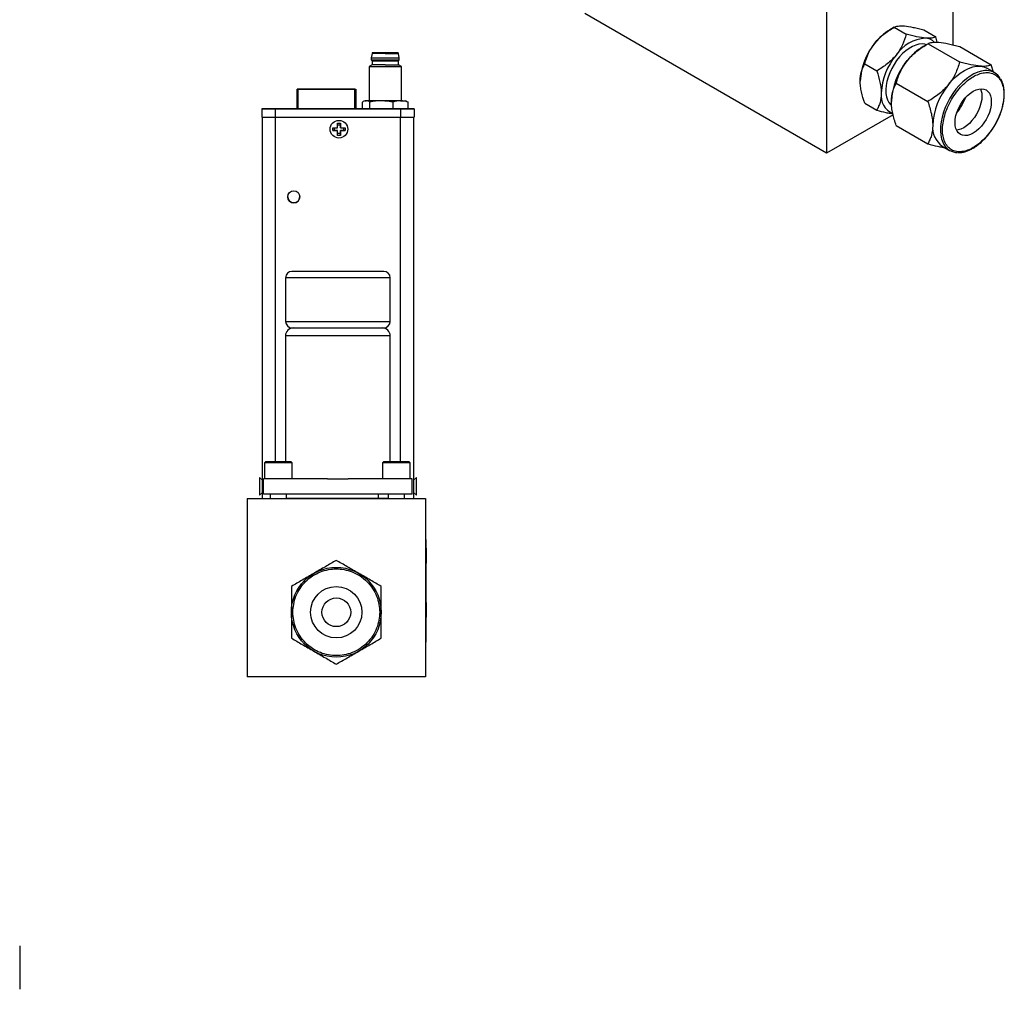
# Model space of a CAD drawing. Header units: inches. Extents: x 0.84 to 10.55, y 0.48 to 8.11.
# Tile 9 of 11: x 5.76 to 10.55, y 0.7 to 5.43. Entities that reach past the tile are written whole.
import ezdxf

# ---------------------------------------------------------------- set-up
doc = ezdxf.new("R2010")
doc.units = ezdxf.units.IN
doc.header["$MEASUREMENT"] = 0

msp = doc.modelspace()

# ---------------------------------------------------------------- linework, layer by layer
at = {"color": 7, "linetype": 'Continuous', "lineweight": 25}
for p, q in [((10.3029, 5.8407), (10.3029, 5.3038)), ((9.688, 5.4858), (9.688, 4.7758)), ((9.688, 4.7758), (8.5096, 5.4561)), ((10.0178, 5.3893), (9.9956, 5.3765)), ((10.0179, 5.3893), (10.0759, 5.3558)), ((10.1615, 5.3765), (10.2196, 5.3429)), ((10.2275, 5.3166), (10.2196, 5.3429)), ((10.1822, 5.3091), (10.1582, 5.2953)), ((10.1822, 5.3092), (10.3359, 5.2205)), ((10.3369, 5.2953), (10.4905, 5.2066)), ((7.4736, 5.2617), (7.4701, 5.2406)), ((7.4701, 5.2406), (7.4701, 5.2308)), ((7.4701, 5.2308), (7.474, 5.2259)), ((7.538, 5.2652), (7.4778, 5.2652)), ((7.602, 5.2259), (7.6059, 5.2308)), ((7.6059, 5.2406), (7.6024, 5.2617)), ((7.6059, 5.2308), (7.6059, 5.2406)), ((7.474, 5.2062), (7.4593, 5.1977)), ((7.4593, 5.1977), (7.4593, 5.031)), ((7.474, 5.2259), (7.474, 5.2062)), ((7.602, 5.2062), (7.602, 5.2259)), ((7.6167, 5.1977), (7.602, 5.2062)), ((7.6167, 5.031), (7.6167, 5.1977)), ((9.8742, 5.2106), (9.9323, 5.1771)), ((10.5063, 5.1684), (10.4692, 5.1898)), ((10.5012, 5.1713), (10.4905, 5.2066)), ((7.1138, 5.0887), (7.1088, 5.0887)), ((7.1088, 5.0886), (7.1088, 5.0887)), ((7.1088, 5.0886), (7.1138, 5.0886)), ((7.1088, 5.0886), (7.1088, 5.0886)), ((7.1088, 5.0886), (7.1138, 5.0886)), ((7.1088, 5.0886), (7.1088, 5.0886)), ((7.1138, 5.0886), (7.1088, 5.0886)), ((7.1088, 4.9915), (7.1088, 5.0886)), ((7.3903, 5.0887), (7.1138, 5.0887)), ((7.1138, 5.0886), (7.3903, 5.0886)), ((7.3903, 5.0886), (7.1138, 5.0886)), ((7.1138, 5.0886), (7.3903, 5.0886)), ((7.1188, 5.0886), (7.1188, 5.0887)), ((7.1188, 5.0887), (7.3853, 5.0887)), ((7.3853, 5.0886), (7.1188, 5.0886)), ((7.1188, 5.0886), (7.1188, 5.0886)), ((7.3853, 5.0886), (7.1188, 5.0886)), ((7.1188, 5.0886), (7.3853, 5.0886)), ((7.122, 5.0886), (7.1228, 5.0886)), ((7.1228, 5.0886), (7.1228, 5.0887)), ((7.1228, 5.0887), (7.3813, 5.0887)), ((7.1228, 5.0886), (7.1228, 5.0886)), ((7.1228, 5.0886), (7.3813, 5.0886)), ((7.1628, 5.0887), (7.3272, 5.0887)), ((7.1628, 5.0886), (7.1628, 5.0887)), ((7.1628, 5.0886), (7.3272, 5.0886)), ((7.1628, 5.0886), (7.1628, 5.0886)), ((7.3272, 5.0886), (7.1628, 5.0886)), ((7.3272, 5.0886), (7.1628, 5.0886)), ((7.3272, 5.0887), (7.3272, 5.0887)), ((7.3272, 5.0887), (7.3272, 5.0886)), ((7.3653, 5.0887), (7.3272, 5.0887)), ((7.3272, 5.0887), (7.3653, 5.0887)), ((7.3272, 5.0887), (7.3272, 5.0887)), ((7.3272, 5.0886), (7.3272, 5.0886)), ((7.3272, 5.0886), (7.3272, 5.0886)), ((7.3653, 5.0886), (7.3272, 5.0886)), ((7.3272, 5.0886), (7.3653, 5.0886)), ((7.3272, 5.0886), (7.3272, 5.0886)), ((7.3653, 5.0887), (7.3653, 5.0887)), ((7.3813, 5.0887), (7.3653, 5.0887)), ((7.3653, 5.0887), (7.3813, 5.0887)), ((7.3653, 5.0887), (7.3653, 5.0887)), ((7.3653, 5.0887), (7.3653, 5.0887)), ((7.3653, 5.0886), (7.3653, 5.0886)), ((7.3813, 5.0886), (7.3653, 5.0886)), ((7.3653, 5.0886), (7.3813, 5.0886)), ((7.3653, 5.0886), (7.3653, 5.0886)), ((7.3653, 5.0886), (7.3653, 5.0886)), ((7.3813, 5.0886), (7.3812, 5.0886)), ((7.3813, 5.0886), (7.3812, 5.0886)), ((7.3813, 5.0886), (7.3813, 5.0887)), ((7.3813, 5.0887), (7.3813, 5.0887)), ((7.3813, 5.0887), (7.3813, 5.0887)), ((7.3813, 5.0886), (7.3813, 5.0886)), ((7.3813, 5.0886), (7.3813, 5.0886)), ((7.382, 5.0886), (7.3813, 5.0886)), ((7.3813, 5.0886), (7.3813, 5.0886)), ((7.3853, 5.0887), (7.3853, 5.0886)), ((7.3853, 5.0886), (7.3853, 5.0886)), ((7.3903, 5.0886), (7.3953, 5.0886)), ((7.3903, 5.0886), (7.3953, 5.0886)), ((7.3953, 5.0886), (7.3953, 5.0887)), ((7.3953, 5.0886), (7.3953, 5.0886)), ((7.3953, 5.0886), (7.3953, 5.0886)), ((7.3953, 5.0886), (7.3953, 4.9915)), ((10.0275, 5.1167), (10.1812, 5.028)), ((6.9366, 4.9917), (6.9366, 4.9915)), ((6.9366, 4.9915), (6.9366, 4.9521)), ((6.9798, 4.9915), (6.9798, 4.9915)), ((7.0231, 4.9915), (6.9798, 4.9915)), ((6.9798, 4.9915), (7.0231, 4.9915)), ((6.9798, 4.9915), (6.9798, 4.9915)), ((6.9924, 4.9915), (6.9798, 4.9915)), ((6.9798, 4.9915), (6.9924, 4.9915)), ((6.9798, 4.9915), (7.0232, 4.9915)), ((6.9798, 4.9915), (6.9798, 4.9915)), ((6.9798, 4.9915), (6.9798, 4.9915)), ((7.0233, 4.9915), (6.9798, 4.9915)), ((6.9798, 4.9915), (7.0233, 4.9915)), ((6.9798, 4.9915), (6.9798, 4.9915)), ((6.9799, 4.9915), (6.9842, 4.9915)), ((6.9799, 4.9915), (6.9799, 4.9915)), ((7.0025, 4.9915), (6.9799, 4.9915)), ((6.9835, 4.9915), (6.9835, 4.9915)), ((6.984, 4.9915), (7.019, 4.9915)), ((6.984, 4.9915), (6.984, 4.9915)), ((6.9842, 4.9915), (6.9842, 4.9915)), ((6.9874, 4.9915), (6.9874, 4.9915)), ((6.9899, 4.9915), (6.9899, 4.9915)), ((6.99, 4.9915), (6.99, 4.9915)), ((6.9924, 4.9915), (6.9924, 4.9915)), ((6.9924, 4.9915), (6.9924, 4.9915)), ((6.9968, 4.9915), (6.9968, 4.9915)), ((7.0193, 4.9915), (6.9968, 4.9915)), ((6.9968, 4.9915), (7.0193, 4.9915)), ((6.9968, 4.9915), (6.9968, 4.9915)), ((6.9982, 4.9915), (7.0025, 4.9915)), ((6.9982, 4.9915), (6.9982, 4.9915)), ((6.9982, 4.9915), (6.9982, 4.9915)), ((7.0023, 4.9917), (7.0457, 4.9917)), ((7.0023, 4.9917), (7.0023, 4.9917)), ((7.0023, 4.9917), (7.0023, 4.9917)), ((7.0024, 4.9917), (7.0024, 4.9917)), ((7.0426, 4.9917), (7.0024, 4.9917)), ((7.0024, 4.9917), (7.0426, 4.9917)), ((7.0024, 4.9917), (7.0024, 4.9917)), ((7.0456, 4.9917), (7.0024, 4.9917)), ((7.0024, 4.9917), (7.0456, 4.9917)), ((7.0024, 4.9917), (7.0024, 4.9917)), ((7.0426, 4.9917), (7.0024, 4.9917)), ((7.0024, 4.9917), (7.0426, 4.9917)), ((7.0025, 4.9915), (7.0025, 4.9915)), ((7.1088, 4.9917), (7.0036, 4.9917)), ((7.0036, 4.9915), (7.6118, 4.9915)), ((7.0036, 4.9521), (7.0036, 4.9915)), ((7.0415, 4.9917), (7.0065, 4.9917)), ((7.0065, 4.9917), (7.0065, 4.9917)), ((7.0091, 4.9917), (7.0456, 4.9917)), ((7.0456, 4.9917), (7.0091, 4.9917)), ((7.0091, 4.9917), (7.0091, 4.9917)), ((7.0109, 4.9915), (7.0135, 4.9915)), ((7.0109, 4.9915), (7.0109, 4.9915)), ((7.0124, 4.9917), (7.0124, 4.9917)), ((7.013, 4.9915), (7.013, 4.9915)), ((7.0135, 4.9915), (7.0135, 4.9915)), ((7.019, 4.9915), (7.019, 4.9915)), ((7.0193, 4.9915), (7.0193, 4.9915)), ((7.0231, 4.9915), (7.0231, 4.9915)), ((7.0232, 4.9915), (7.0232, 4.9915)), ((7.0232, 4.9915), (7.0232, 4.9915)), ((7.0233, 4.9915), (7.0233, 4.9915)), ((7.024, 4.9917), (7.0579, 4.9917)), ((7.024, 4.9917), (7.024, 4.9917)), ((7.0675, 4.9917), (7.024, 4.9917)), ((7.024, 4.9916), (7.024, 4.9916)), ((7.0291, 4.9916), (7.024, 4.9916)), ((7.0291, 4.9916), (7.0291, 4.9916)), ((7.0355, 4.9917), (7.0355, 4.9917)), ((7.0415, 4.9917), (7.0415, 4.9917)), ((7.0426, 4.9917), (7.0426, 4.9917)), ((7.0426, 4.9917), (7.0426, 4.9917)), ((7.0456, 4.9917), (7.0456, 4.9917)), ((7.0456, 4.9917), (7.0456, 4.9917)), ((7.0457, 4.9917), (7.0457, 4.9917)), ((7.0457, 4.9917), (7.0457, 4.9917)), ((7.0515, 4.9917), (7.0566, 4.9917)), ((7.0544, 4.9916), (7.0549, 4.9916)), ((7.0566, 4.9917), (7.0566, 4.9917)), ((7.0579, 4.9917), (7.0579, 4.9917)), ((7.0594, 4.9915), (7.0594, 4.9915)), ((7.0675, 4.9917), (7.0675, 4.9917)), ((7.0969, 4.9915), (7.0969, 4.9917)), ((7.0969, 4.9915), (7.0969, 4.9915)), ((7.1584, 4.9915), (7.1584, 4.9915)), ((7.1659, 4.9915), (7.1659, 4.9915)), ((7.3903, 4.9915), (7.1815, 4.9915)), ((7.4264, 4.9917), (7.3953, 4.9917)), ((7.4059, 4.9917), (7.4059, 4.9915)), ((7.4264, 4.9916), (7.4264, 5.0254)), ((7.4636, 4.9916), (7.4264, 4.9916)), ((7.4396, 5.031), (7.4338, 5.0289)), ((7.4636, 4.9916), (7.4636, 5.0254)), ((7.5752, 4.9916), (7.4636, 4.9916)), ((7.5752, 5.0254), (7.5752, 4.9916)), ((7.6496, 4.9916), (7.5752, 4.9916)), ((7.6118, 4.9915), (7.6118, 4.9521)), ((7.6422, 5.0289), (7.6364, 5.031)), ((7.6421, 5.0287), (7.6496, 5.0254)), ((7.6496, 4.9916), (7.6496, 5.0254)), ((7.6788, 4.9915), (7.6788, 4.9917)), ((7.6788, 4.9915), (7.6788, 4.9521)), ((9.8742, 5.0191), (9.9323, 4.9856)), ((6.9404, 3.0949), (6.9404, 4.9521)), ((7.0036, 4.9521), (7.6118, 4.9521)), ((7.6749, 4.9521), (7.6749, 3.0949)), ((10.012, 4.9629), (9.688, 4.7758)), ((7.2826, 4.8998), (7.3059, 4.8998)), ((7.2826, 4.8863), (7.2826, 4.8998)), ((7.2913, 4.8863), (7.2913, 4.8998)), ((7.3059, 4.9231), (7.3194, 4.9231)), ((7.3059, 4.8998), (7.3059, 4.9231)), ((7.3059, 4.9144), (7.3194, 4.9144)), ((7.3194, 4.9231), (7.3194, 4.8998)), ((7.3194, 4.9144), (7.3194, 4.9231)), ((7.3194, 4.8998), (7.3194, 4.9144)), ((7.3194, 4.8998), (7.3426, 4.8998)), ((7.3194, 4.8998), (7.3194, 4.8998)), ((7.3339, 4.8998), (7.3339, 4.8863)), ((7.3426, 4.8998), (7.3426, 4.8863)), ((10.0275, 4.9105), (10.1812, 4.8218)), ((7.3059, 4.8863), (7.2826, 4.8863)), ((7.2826, 4.8863), (7.2913, 4.8863)), ((7.2913, 4.8863), (7.3059, 4.8863)), ((7.3059, 4.8631), (7.3059, 4.8863)), ((7.3059, 4.8863), (7.3059, 4.8863)), ((7.3194, 4.8717), (7.3059, 4.8718)), ((7.3194, 4.8631), (7.3059, 4.8631)), ((7.3194, 4.8863), (7.3194, 4.8631)), ((7.3426, 4.8863), (7.3194, 4.8863)), ((7.3194, 4.8863), (7.3194, 4.8863)), ((7.3194, 4.8863), (7.3339, 4.8863)), ((7.3194, 4.8717), (7.3194, 4.8863)), ((7.3194, 4.8631), (7.3194, 4.8717)), ((7.3339, 4.8863), (7.3426, 4.8863)), ((10.2504, 4.8109), (10.2875, 4.7895)), ((7.0521, 4.1692), (7.0521, 3.9567)), ((7.5621, 3.9567), (7.5621, 4.1692)), ((7.0521, 3.886), (7.0521, 3.2724)), ((7.0834, 3.9254), (7.5309, 3.9254)), ((7.5621, 3.2724), (7.5621, 3.886)), ((6.9546, 3.2724), (6.9496, 3.2674)), ((6.9496, 3.2674), (6.9496, 3.1904)), ((7.0846, 3.2674), (6.9496, 3.2674)), ((7.0796, 3.2724), (6.9546, 3.2724)), ((7.0846, 3.2674), (7.0796, 3.2724)), ((7.0846, 3.1904), (7.0846, 3.2674)), ((7.5296, 3.2724), (7.5246, 3.2674)), ((7.5246, 3.2674), (7.5246, 3.1904)), ((7.6596, 3.2674), (7.5246, 3.2674)), ((7.6546, 3.2724), (7.5296, 3.2724)), ((7.6596, 3.2674), (7.6546, 3.2724)), ((7.6596, 3.1904), (7.6596, 3.2674)), ((6.9404, 3.1842), (6.9254, 3.197)), ((6.9254, 3.197), (6.9254, 3.111)), ((6.9446, 3.1154), (6.9446, 3.1904)), ((7.2569, 3.1904), (6.9446, 3.1904)), ((7.2569, 3.1904), (7.3071, 3.1904)), ((7.3071, 3.1904), (7.3574, 3.1904)), ((7.6696, 3.1904), (7.3574, 3.1904)), ((7.6696, 3.1154), (7.6696, 3.1904)), ((7.6899, 3.1971), (7.6749, 3.1844)), ((7.6899, 3.197), (7.6749, 3.1842)), ((7.6899, 3.197), (7.6899, 3.1971)), ((7.6899, 3.111), (7.6899, 3.197)), ((6.9254, 3.111), (6.9404, 3.1237)), ((7.6749, 3.1237), (7.6899, 3.111)), ((6.8646, 3.0947), (6.8646, 2.2252)), ((6.8646, 3.0947), (7.7341, 3.0947)), ((7.6696, 3.1154), (6.9446, 3.1154)), ((6.9774, 3.1154), (6.9774, 3.0947)), ((7.0569, 3.0947), (7.0569, 3.1154)), ((7.5044, 3.0949), (7.0569, 3.0949)), ((7.5044, 3.0949), (7.5044, 3.1154)), ((7.5524, 3.0951), (7.5044, 3.0951)), ((7.5524, 3.1154), (7.5524, 3.0947)), ((7.6319, 3.0947), (7.6319, 3.1154)), ((7.6319, 3.0949), (7.6749, 3.0949)), ((7.7341, 3.0947), (7.7341, 2.2252)), ((7.7364, 2.8946), (7.7341, 2.8946)), ((7.7364, 2.8946), (7.7364, 2.3946)), ((7.7364, 2.8517), (7.7366, 2.8517)), ((7.7366, 2.8517), (7.7366, 2.7798)), ((7.7366, 2.7798), (7.7364, 2.7798)), ((7.7366, 2.6582), (7.7364, 2.6582)), ((7.7366, 2.5871), (7.7366, 2.6582)), ((7.7364, 2.5871), (7.7366, 2.5871)), ((7.7366, 2.5871), (7.7366, 2.516)), ((7.7366, 2.516), (7.7364, 2.516)), ((7.7364, 2.3946), (7.7341, 2.3946)), ((7.7341, 2.2252), (6.8646, 2.2252))]:
    msp.add_line(p, q, dxfattribs=at)
at = {"color": 1, "linetype": 'Continuous', "lineweight": 25}
for p, q in [((7.1138, 5.0886), (7.1138, 5.0886)), ((7.1138, 4.9915), (7.1138, 5.0886)), ((7.3903, 5.0886), (7.3903, 5.0886)), ((7.3903, 4.9915), (7.3903, 5.0886)), ((7.0119, 4.9917), (7.0119, 4.9917)), ((7.0873, 4.9915), (7.0873, 4.9915)), ((7.0029, 3.2724), (7.0029, 4.9521)), ((7.6124, 3.2724), (7.6124, 4.9521)), ((7.5621, 4.1692), (7.0521, 4.1692)), ((7.0521, 3.9567), (7.5621, 3.9567)), ((7.3071, 3.886), (7.0521, 3.886)), ((7.5621, 3.886), (7.3071, 3.886))]:
    msp.add_line(p, q, dxfattribs=at)
at = {"color": 7, "linetype": 'Continuous', "lineweight": 25, "flags": 128}
for points in [[(10.1743, 5.3046), (10.1669, 5.3067), (10.1529, 5.3082), (10.138, 5.3069), (10.1224, 5.3028), (10.1063, 5.296), (10.0901, 5.2867), (10.074, 5.2749), (10.0583, 5.2609), (10.0434, 5.245), (10.0294, 5.2274), (10.0167, 5.2084), (10.0054, 5.1884), (9.9958, 5.1678), (9.988, 5.1469), (9.9822, 5.126), (9.9784, 5.1056), (9.9768, 5.086), (9.9773, 5.0676), (9.98, 5.0507), (9.9848, 5.0356), (9.9917, 5.0225), (10.0004, 5.0118), (10.0036, 5.0088)], [(7.538, 5.2617), (7.5242, 5.2617), (7.511, 5.2617), (7.499, 5.2617), (7.4889, 5.2617), (7.4811, 5.2617), (7.476, 5.2617), (7.4737, 5.2617), (7.4736, 5.2617)], [(7.5985, 5.2652), (7.5985, 5.2652), (7.597, 5.2652), (7.5925, 5.2652), (7.5853, 5.2652), (7.5757, 5.2652), (7.5642, 5.2652), (7.5515, 5.2652), (7.538, 5.2652), (7.5245, 5.2652), (7.5118, 5.2652), (7.5003, 5.2652), (7.4907, 5.2652), (7.4835, 5.2652), (7.4791, 5.2652), (7.4775, 5.2652)], [(7.538, 5.2652), (7.5513, 5.2652), (7.5639, 5.2652), (7.5752, 5.2652), (7.5847, 5.2652), (7.5918, 5.2652), (7.5962, 5.2652), (7.5977, 5.2652), (7.5962, 5.2652), (7.5918, 5.2652), (7.5847, 5.2652), (7.5752, 5.2652), (7.5639, 5.2652), (7.5513, 5.2652), (7.538, 5.2652), (7.5247, 5.2652), (7.5121, 5.2652), (7.5008, 5.2652), (7.4913, 5.2652), (7.4842, 5.2652), (7.4798, 5.2652), (7.4783, 5.2652), (7.4798, 5.2652), (7.4842, 5.2652), (7.4913, 5.2652), (7.5008, 5.2652), (7.5121, 5.2652), (7.5247, 5.2652), (7.538, 5.2652)], [(7.538, 5.2652), (7.5515, 5.2652), (7.5642, 5.2652), (7.5757, 5.2652), (7.5853, 5.2652), (7.5925, 5.2652), (7.595, 5.2652)], [(7.538, 5.2062), (7.5242, 5.2062), (7.5111, 5.2062), (7.4993, 5.2062), (7.4892, 5.2062), (7.4815, 5.2062), (7.4764, 5.2062), (7.4741, 5.2062), (7.474, 5.2062)], [(10.2825, 5.1104), (10.3006, 5.1312), (10.3198, 5.1498), (10.3396, 5.1658), (10.3598, 5.179), (10.38, 5.1891), (10.3998, 5.196), (10.419, 5.1996), (10.4371, 5.1997)], [(10.4371, 5.1997), (10.454, 5.1965), (10.4692, 5.1898)], [(7.122, 5.0886), (7.122, 5.0886), (7.1228, 5.0887)], [(7.3821, 5.0886), (7.382, 5.0886), (7.3813, 5.0887)], [(7.3903, 5.0887), (7.3912, 5.0887), (7.3922, 5.0887), (7.393, 5.0887), (7.3938, 5.0887), (7.3944, 5.0887), (7.3949, 5.0887), (7.3952, 5.0887), (7.3953, 5.0887)], [(7.3903, 5.0886), (7.3912, 5.0886), (7.3922, 5.0886), (7.393, 5.0886), (7.3938, 5.0886), (7.3944, 5.0886), (7.3949, 5.0886), (7.3952, 5.0886), (7.3953, 5.0886)], [(10.4022, 5.078), (10.416, 5.0847), (10.4295, 5.0887), (10.4423, 5.09), (10.4542, 5.0885), (10.4647, 5.0841), (10.4737, 5.0772), (10.481, 5.0677), (10.4863, 5.056), (10.4895, 5.0423), (10.4906, 5.0269), (10.4895, 5.0103), (10.4863, 4.9929), (10.481, 4.975), (10.4737, 4.9572), (10.4647, 4.9398), (10.4542, 4.9233), (10.4423, 4.9081), (10.4295, 4.8946), (10.416, 4.8831), (10.4022, 4.8738), (10.3884, 4.8671), (10.3749, 4.8631), (10.3621, 4.8618), (10.3503, 4.8633), (10.3397, 4.8676), (10.3307, 4.8746), (10.3235, 4.8841), (10.3182, 4.8958), (10.3149, 4.9095), (10.3138, 4.9249), (10.3149, 4.9415), (10.3182, 4.9589), (10.3235, 4.9768), (10.3307, 4.9946), (10.3397, 5.012), (10.3503, 5.0285), (10.3621, 5.0437), (10.3749, 5.0572), (10.3884, 5.0687), (10.4022, 5.078)], [(10.4374, 5.0898), (10.4403, 5.0825), (10.4436, 5.0688), (10.4446, 5.0535), (10.4436, 5.0369), (10.4403, 5.0194), (10.435, 5.0016), (10.4278, 4.9837), (10.4188, 4.9663), (10.4082, 4.9498), (10.3964, 4.9346), (10.3836, 4.9211), (10.3701, 4.9096), (10.3563, 4.9004), (10.3424, 4.8936), (10.3289, 4.8896), (10.3211, 4.8885)], [(6.9842, 4.9915), (6.9817, 4.9915), (6.9799, 4.9915), (6.979, 4.9915), (6.979, 4.9915), (6.98, 4.9915), (6.9818, 4.9915), (6.9843, 4.9915), (6.9874, 4.9915)], [(6.9896, 4.9915), (6.9871, 4.9915), (6.9851, 4.9915), (6.9838, 4.9915), (6.9835, 4.9915), (6.984, 4.9915), (6.9854, 4.9915), (6.9875, 4.9915), (6.99, 4.9915)], [(7.0138, 4.9915), (7.0107, 4.9915), (7.0077, 4.9915), (7.0046, 4.9915), (7.0015, 4.9915), (6.9984, 4.9915), (6.9953, 4.9915), (6.9922, 4.9915), (6.9892, 4.9915)], [(7.0137, 4.9915), (7.0107, 4.9915), (7.0077, 4.9915), (7.0047, 4.9915), (7.0016, 4.9915), (6.9986, 4.9915), (6.9955, 4.9915), (6.9925, 4.9915), (6.9896, 4.9915)], [(7.013, 4.9915), (7.0102, 4.9915), (7.0073, 4.9915), (7.0044, 4.9915), (7.0015, 4.9915), (6.9986, 4.9915), (6.9957, 4.9915), (6.9928, 4.9915), (6.9899, 4.9915)], [(6.99, 4.9915), (6.991, 4.9915), (6.992, 4.9915), (6.993, 4.9915), (6.9941, 4.9915), (6.9951, 4.9915), (6.9961, 4.9915), (6.9971, 4.9915), (6.9982, 4.9915)], [(7.0117, 4.9917), (7.0075, 4.9917), (7.0041, 4.9917), (7.0019, 4.9917), (7.0012, 4.9917), (7.0019, 4.9917), (7.0041, 4.9917), (7.0075, 4.9917), (7.0117, 4.9917)], [(7.0183, 4.9915), (7.0174, 4.9915), (7.0165, 4.9915), (7.0156, 4.9915), (7.0147, 4.9915), (7.0137, 4.9915), (7.0128, 4.9915), (7.0118, 4.9915), (7.0109, 4.9915)], [(7.0362, 4.9917), (7.0332, 4.9917), (7.0301, 4.9917), (7.0271, 4.9917), (7.024, 4.9917), (7.0209, 4.9917), (7.0178, 4.9917), (7.0147, 4.9917), (7.0117, 4.9917)], [(7.0117, 4.9917), (7.0147, 4.9917), (7.0178, 4.9917), (7.0209, 4.9917), (7.024, 4.9917), (7.0271, 4.9917), (7.0301, 4.9917), (7.0332, 4.9917), (7.0362, 4.9917)], [(7.0362, 4.9917), (7.0332, 4.9917), (7.0301, 4.9917), (7.0271, 4.9917), (7.024, 4.9917), (7.0209, 4.9917), (7.0178, 4.9917), (7.0147, 4.9917), (7.0117, 4.9917)], [(7.0124, 4.9917), (7.0153, 4.9917), (7.0182, 4.9917), (7.0211, 4.9917), (7.024, 4.9917), (7.0269, 4.9917), (7.0298, 4.9917), (7.0327, 4.9917), (7.0355, 4.9917)], [(7.0135, 4.9915), (7.0161, 4.9915), (7.0182, 4.9915), (7.0196, 4.9915), (7.0201, 4.9915), (7.0197, 4.9915), (7.0183, 4.9915), (7.0163, 4.9915), (7.0137, 4.9915)], [(7.0362, 4.9917), (7.0404, 4.9917), (7.0438, 4.9917), (7.046, 4.9917), (7.0468, 4.9917), (7.046, 4.9917), (7.0438, 4.9917), (7.0404, 4.9917), (7.0362, 4.9917)], [(7.1659, 4.9915), (7.1643, 4.9915), (7.1594, 4.9915), (7.1517, 4.9915), (7.1415, 4.9915), (7.1295, 4.9915), (7.1163, 4.9915), (7.1026, 4.9915), (7.0893, 4.9915), (7.0771, 4.9915), (7.0668, 4.9915), (7.0589, 4.9915), (7.0538, 4.9915), (7.0519, 4.9915), (7.0533, 4.9915), (7.0578, 4.9915), (7.0653, 4.9915), (7.0753, 4.9915), (7.0873, 4.9915)], [(7.1089, 4.9915), (7.1212, 4.9915), (7.1327, 4.9915), (7.1428, 4.9915), (7.1507, 4.9915), (7.156, 4.9915), (7.1583, 4.9915), (7.1575, 4.9915), (7.1537, 4.9915), (7.147, 4.9915), (7.138, 4.9915), (7.1271, 4.9915), (7.1151, 4.9915), (7.1027, 4.9915), (7.0907, 4.9915), (7.0798, 4.9915), (7.0707, 4.9915), (7.0641, 4.9915), (7.0603, 4.9915), (7.0595, 4.9915), (7.0618, 4.9915), (7.0671, 4.9915), (7.075, 4.9915), (7.085, 4.9915), (7.0966, 4.9915), (7.1089, 4.9915)], [(7.1089, 4.9915), (7.0976, 4.9915), (7.0871, 4.9915), (7.0782, 4.9915), (7.0716, 4.9915), (7.0678, 4.9915), (7.067, 4.9915), (7.0693, 4.9915), (7.0746, 4.9915), (7.0824, 4.9915), (7.0922, 4.9915), (7.1032, 4.9915), (7.1146, 4.9915), (7.1256, 4.9915), (7.1354, 4.9915), (7.1432, 4.9915), (7.1485, 4.9915), (7.1508, 4.9915), (7.15, 4.9915), (7.1462, 4.9915), (7.1396, 4.9915), (7.1307, 4.9915), (7.1202, 4.9915), (7.1089, 4.9915)], [(7.0902, 4.9917), (7.0823, 4.9917), (7.0771, 4.9917), (7.0752, 4.9917), (7.0768, 4.9917), (7.0816, 4.9917), (7.0893, 4.9917), (7.0989, 4.9917), (7.1088, 4.9917)], [(7.5194, 5.031), (7.5069, 5.031), (7.495, 5.031), (7.4838, 5.031), (7.4735, 5.031), (7.4644, 5.031), (7.4565, 5.031), (7.45, 5.031), (7.445, 5.031)], [(7.6124, 5.031), (7.6033, 5.031), (7.5932, 5.031), (7.582, 5.031), (7.5702, 5.031), (7.5578, 5.031), (7.545, 5.031), (7.5321, 5.031), (7.5194, 5.031)]]:
    msp.add_lwpolyline(points, dxfattribs=at)
at = {"color": 1, "linetype": 'Continuous', "lineweight": 25, "flags": 128}
for points in [[(7.4775, 5.2652), (7.4775, 5.2652), (7.4778, 5.2652)], [(7.595, 5.2652), (7.597, 5.2652), (7.5985, 5.2652)], [(10.4687, 5.1786), (10.4593, 5.1784), (10.4421, 5.1759), (10.4243, 5.1706), (10.4061, 5.1626), (10.3878, 5.152), (10.3696, 5.139), (10.3517, 5.1237), (10.3346, 5.1064), (10.3183, 5.0873), (10.3031, 5.0667), (10.2892, 5.0449), (10.2768, 5.0222), (10.2661, 4.9988), (10.2573, 4.9752), (10.2504, 4.9516), (10.2456, 4.9284), (10.2428, 4.9059), (10.2423, 4.8844), (10.2439, 4.8643), (10.2477, 4.8457), (10.2536, 4.8291), (10.2594, 4.8178)]]:
    msp.add_lwpolyline(points, dxfattribs=at)
at = {"color": 7, "linetype": 'Continuous', "lineweight": 25}
for centre, radius in [((7.3126, 4.8931), 0.043), ((7.0922, 4.5633), 0.0295), ((7.2996, 2.5402), 0.2188), ((7.2996, 2.5402), 0.125), ((7.2996, 2.5402), 0.07)]:
    msp.add_circle(centre, radius, dxfattribs=at)
for centre, radius, start, end in [((10.1322, 5.1501), 0.2644, 121.1127, 142.0209), ((10.1811, 5.1514), 0.1854, 93.4295, 146.5651), ((10.1647, 5.2669), 0.0698, 46.6751, 85.6857), ((10.1634, 5.1133), 0.3118, 140.2279, 177.3607), ((10.3054, 5.0515), 0.2848, 121.1127, 142.0209), ((7.538, 104.8399), 99.5993, 269.960932, 270.039068), ((7.538, 104.83), 99.5993, 269.960932, 270.039068), ((7.5558, 60.6477), 55.386, 269.98156, 270.04815), ((10.266, 5.0541), 0.3118, 140.2279, 177.3607), ((10.3181, 5.0245), 0.3121, 138.9549, 162.599), ((7.538, 127.4019), 122.2043, 269.963082, 270.036918), ((7.538, 99.0768), 93.851, 269.960943, 270.039057), ((7.5557, 60.2087), 55.0026, 269.98154, 270.04818), ((10.339, 5.012), 0.3358, 140.2279, 177.3607), ((10.4674, 5.1011), 0.0775, 30.1443, 89.107), ((10.5405, 4.8956), 0.3358, 140.2279, 177.3607), ((10.0463, 5.055), 0.0928, 171.6134, 246.9391), ((10.0934, 5.1542), 0.2925, 321.2897, 338.7157), ((6.9868, -59.5471), 64.5388, 89.985146, 90.044563), ((6.9868, 69.5303), 64.5388, 269.955437, 270.014854), ((6.987, 12.0899), 7.0984, 269.94191, 270.01799), ((7.0095, 12.0901), 7.0984, 269.94191, 270.01799), ((7.016, 12.0899), 7.0984, 269.98201, 270.05809), ((7.0385, 12.0901), 7.0984, 269.98201, 270.05809), ((7.0891, 12.7434), 7.7519, 269.98633, 270.05797), ((7.0913, 0.3684), 4.6233, 89.9298, 90.0137), ((7.1776, -10.0745), 15.066, 89.98515, 90.04456), ((7.3942, 20.0585), 15.067, 269.98515, 270.04456), ((7.3976, -3.4517), 8.4434, 89.94315, 90.01562), ((7.4439, 6.0884), 1.0574, 269.7649, 270.058), ((7.6286, 69.5303), 64.5388, 269.985146, 270.044563), ((7.6163, 16.68), 11.649, 269.98072, 270.099), ((7.6533, -17.2039), 22.1956, 89.93422, 90.00948), ((6.9868, 69.4909), 64.5388, 269.955437, 270.014854), ((7.6286, 69.4909), 64.5388, 269.985146, 270.044563), ((10.3152, 4.9006), 0.1105, 174.5293, 234.1585), ((10.3265, 4.8569), 0.0776, 210.2649, 269.7), ((7.0922, 4.5633), 0.0295, 180, 360), ((7.0834, 4.1692), 0.0312, 90, 180), ((7.5309, 4.1692), 0.0312, 0, 90), ((7.0834, 3.9567), 0.0312, 180, 270), ((7.5309, 3.9567), 0.0312, 270, 0), ((7.0915, 3.886), 0.0394, 90, 180), ((7.5228, 3.886), 0.0394, 0, 90), ((6.9711, 33.49), 30.3952, 269.94223, 270.01193)]:
    msp.add_arc(centre, radius, start, end, dxfattribs=at)
for points, knots in [([(9.9238, 5.3128), (9.9364, 5.3285), (9.9509, 5.3425), (9.9749, 5.3615), (9.9832, 5.3675), (10.0003, 5.3788), (10.009, 5.3842), (10.0179, 5.3893)], [0, 0, 0, 0, 0.5, 0.5, 0.75, 0.75, 1, 1, 1, 1]), ([(10.0179, 5.3893), (10.0226, 5.392), (10.0286, 5.3942), (10.0406, 5.396), (10.0451, 5.3964), (10.0553, 5.3965), (10.0611, 5.3963), (10.0674, 5.3957)], [0, 0, 0, 0, 0.5, 0.5, 0.75, 0.75, 1, 1, 1, 1]), ([(10.0674, 5.3957), (10.0801, 5.3946), (10.0946, 5.3922), (10.1185, 5.3872), (10.1269, 5.3852), (10.1439, 5.3811), (10.1526, 5.3788), (10.1615, 5.3765)], [0, 0, 0, 0, 0.5, 0.5, 0.75, 0.75, 1, 1, 1, 1]), ([(10.0759, 5.3558), (10.0712, 5.338), (10.0652, 5.3205), (10.0532, 5.2949), (10.0487, 5.2864), (10.0385, 5.2698), (10.0327, 5.2615), (10.0263, 5.2536)], [0, 0, 0, 0, 0.5, 0.5, 0.75, 0.75, 1, 1, 1, 1]), ([(10.17, 5.3365), (10.1574, 5.3376), (10.1429, 5.34), (10.1189, 5.3451), (10.1106, 5.347), (10.0935, 5.3511), (10.0848, 5.3534), (10.0759, 5.3558)], [0, 0, 0, 0, 0.5, 0.5, 0.75, 0.75, 1, 1, 1, 1]), ([(10.2196, 5.3429), (10.2148, 5.3402), (10.2088, 5.338), (10.1969, 5.3362), (10.1924, 5.3358), (10.1821, 5.3357), (10.1763, 5.336), (10.17, 5.3365)], [0, 0, 0, 0, 0.5, 0.5, 0.75, 0.75, 1, 1, 1, 1]), ([(9.8742, 5.2106), (9.879, 5.2284), (9.885, 5.2459), (9.8969, 5.2715), (9.9014, 5.28), (9.9117, 5.2966), (9.9175, 5.3049), (9.9238, 5.3128)], [0, 0, 0, 0, 0.5, 0.5, 0.75, 0.75, 1, 1, 1, 1]), ([(10.0809, 5.2268), (10.0945, 5.2437), (10.1101, 5.2587), (10.1359, 5.2792), (10.1449, 5.2857), (10.1633, 5.2979), (10.1727, 5.3037), (10.1822, 5.3092)], [0, 0, 0, 0, 0.5, 0.5, 0.75, 0.75, 1, 1, 1, 1]), ([(10.1822, 5.3092), (10.1873, 5.3121), (10.1938, 5.3144), (10.2067, 5.3164), (10.2115, 5.3168), (10.2225, 5.3169), (10.2288, 5.3167), (10.2356, 5.3161)], [0, 0, 0, 0, 0.5, 0.5, 0.75, 0.75, 1, 1, 1, 1]), ([(10.2356, 5.3161), (10.2492, 5.3148), (10.2648, 5.3123), (10.2906, 5.3069), (10.2996, 5.3048), (10.3179, 5.3003), (10.3273, 5.2979), (10.3369, 5.2953)], [0, 0, 0, 0, 0.5, 0.5, 0.75, 0.75, 1, 1, 1, 1]), ([(7.4778, 5.2652), (7.4778, 5.2652), (7.4776, 5.2652), (7.4775, 5.2652), (7.4776, 5.2652), (7.4774, 5.2652), (7.4772, 5.2652), (7.4768, 5.2652), (7.476, 5.265), (7.475, 5.2644), (7.4741, 5.2634), (7.4737, 5.2624), (7.4737, 5.2619), (7.4737, 5.2617)], [0, 0, 0, 0, 0.038051, 0.326136, 0.478822, 0.499326, 0.510813, 0.529261, 0.610154, 0.731602, 0.845143, 0.968849, 1, 1, 1, 1]), ([(7.6023, 5.2618), (7.6023, 5.2619), (7.6023, 5.2625), (7.6019, 5.2633), (7.6012, 5.2642), (7.6005, 5.2647), (7.5999, 5.265), (7.5993, 5.2651), (7.5989, 5.2652), (7.5987, 5.2652), (7.5986, 5.2652), (7.5986, 5.2652), (7.5985, 5.2652), (7.5985, 5.2652), (7.5983, 5.2652), (7.5976, 5.2652), (7.5955, 5.2652), (7.5947, 5.2652)], [0, 0, 0, 0, 0.016433, 0.065534, 0.105617, 0.139509, 0.167684, 0.189929, 0.205479, 0.211686, 0.21592, 0.220595, 0.228296, 0.246059, 0.314602, 0.757851, 1, 1, 1, 1]), ([(10.0263, 5.2536), (10.0137, 5.2379), (9.9992, 5.2239), (9.9753, 5.2049), (9.9669, 5.1989), (9.9499, 5.1876), (9.9412, 5.1822), (9.9323, 5.1771)], [0, 0, 0, 0, 0.5, 0.5, 0.75, 0.75, 1, 1, 1, 1]), ([(9.852, 5.1277), (9.852, 5.1445), (9.8542, 5.1596), (9.8602, 5.1802), (9.8626, 5.1867), (9.868, 5.1991), (9.871, 5.205), (9.8742, 5.2106)], [0, 0, 0, 0, 0.5, 0.5, 0.75, 0.75, 1, 1, 1, 1]), ([(10.0275, 5.1167), (10.0326, 5.1359), (10.0391, 5.1547), (10.052, 5.1823), (10.0568, 5.1914), (10.0679, 5.2094), (10.0741, 5.2183), (10.0809, 5.2268)], [0, 0, 0, 0, 0.5, 0.5, 0.75, 0.75, 1, 1, 1, 1]), ([(10.3359, 5.2205), (10.3307, 5.2013), (10.3243, 5.1825), (10.3114, 5.1549), (10.3066, 5.1458), (10.2955, 5.1278), (10.2893, 5.1189), (10.2825, 5.1104)], [0, 0, 0, 0, 0.5, 0.5, 0.75, 0.75, 1, 1, 1, 1]), ([(10.4371, 5.1997), (10.4236, 5.2009), (10.4079, 5.2035), (10.3821, 5.2089), (10.3731, 5.211), (10.3548, 5.2155), (10.3454, 5.2179), (10.3359, 5.2205)], [0, 0, 0, 0, 0.5, 0.5, 0.75, 0.75, 1, 1, 1, 1]), ([(10.4905, 5.2066), (10.4854, 5.2037), (10.479, 5.2013), (10.4661, 5.1994), (10.4612, 5.199), (10.4502, 5.1989), (10.444, 5.1991), (10.4371, 5.1997)], [0, 0, 0, 0, 0.5, 0.5, 0.75, 0.75, 1, 1, 1, 1]), ([(9.9323, 5.1771), (9.9388, 5.1583), (9.9443, 5.1398), (9.9502, 5.1125), (9.9518, 5.1036), (9.954, 5.0858), (9.9545, 5.077), (9.9545, 5.0685)], [0, 0, 0, 0, 0.5, 0.5, 0.75, 0.75, 1, 1, 1, 1]), ([(10.4022, 4.8034), (10.4113, 4.8087), (10.4301, 4.8215), (10.4579, 4.8468), (10.4847, 4.8783), (10.5086, 4.9145), (10.528, 4.9533), (10.5419, 4.9922), (10.5499, 5.0289), (10.5524, 5.0626), (10.5499, 5.0933), (10.5419, 5.1209), (10.528, 5.1438), (10.5086, 5.1601), (10.4847, 5.1688), (10.4579, 5.1693), (10.4301, 5.1625), (10.4022, 5.1494), (10.3743, 5.1303), (10.3465, 5.105), (10.3197, 5.0735), (10.2958, 5.0373), (10.2764, 4.9985), (10.2626, 4.9596), (10.2546, 4.9228), (10.252, 4.8892), (10.2546, 4.8585), (10.2626, 4.8309), (10.2764, 4.808), (10.2958, 4.7916), (10.3197, 4.783), (10.3465, 4.7825), (10.3743, 4.7893), (10.3931, 4.7981), (10.4022, 4.8034)], [0, 0, 0, 0, 0.029129, 0.060003, 0.09216, 0.125, 0.15784, 0.189997, 0.220871, 0.25, 0.279129, 0.310003, 0.34216, 0.375, 0.40784, 0.439997, 0.470871, 0.5, 0.529129, 0.560003, 0.59216, 0.625, 0.65784, 0.689997, 0.720871, 0.75, 0.779129, 0.810003, 0.84216, 0.875, 0.90784, 0.939997, 0.970871, 1, 1, 1, 1]), ([(10.509, 4.9142), (10.5131, 4.9215), (10.5187, 4.9317), (10.526, 4.9471), (10.5317, 4.9603), (10.5376, 4.9761), (10.5429, 4.9927), (10.5474, 5.0098), (10.5508, 5.0272), (10.553, 5.0445), (10.554, 5.0615), (10.5536, 5.0779), (10.5519, 5.0937), (10.5488, 5.1087), (10.5441, 5.1226), (10.5399, 5.1325), (10.5367, 5.1373), (10.5361, 5.1382)], [0, 0, 0, 0, 0.091185, 0.1279078, 0.1886818, 0.2513936, 0.3182655, 0.38759, 0.4586904, 0.5310447, 0.6043112, 0.6782739, 0.7528189, 0.8279064, 0.9035874, 0.9800172, 1, 1, 1, 1]), ([(9.8742, 5.0191), (9.8677, 5.0379), (9.8622, 5.0564), (9.8563, 5.0837), (9.8547, 5.0927), (9.8526, 5.1104), (9.852, 5.1192), (9.852, 5.1277)], [0, 0, 0, 0, 0.5, 0.5, 0.75, 0.75, 1, 1, 1, 1]), ([(10.0036, 5.0274), (10.0036, 5.0455), (10.006, 5.0618), (10.0124, 5.084), (10.015, 5.091), (10.0208, 5.1044), (10.024, 5.1107), (10.0275, 5.1167)], [0, 0, 0, 0, 0.5, 0.5, 0.75, 0.75, 1, 1, 1, 1]), ([(10.2825, 5.1104), (10.2689, 5.0935), (10.2532, 5.0785), (10.2275, 5.058), (10.2185, 5.0515), (10.2001, 5.0393), (10.1907, 5.0335), (10.1812, 5.028)], [0, 0, 0, 0, 0.5, 0.5, 0.75, 0.75, 1, 1, 1, 1]), ([(9.9545, 5.0685), (9.9545, 5.0517), (9.9523, 5.0366), (9.9464, 5.016), (9.944, 5.0095), (9.9386, 4.9971), (9.9356, 4.9912), (9.9323, 4.9856)], [0, 0, 0, 0, 0.5, 0.5, 0.75, 0.75, 1, 1, 1, 1]), ([(6.9899, 4.9915), (6.9886, 4.9915), (6.9873, 4.9915), (6.9852, 4.9915), (6.9845, 4.9915), (6.984, 4.9915), (6.984, 4.9915), (6.984, 4.9915), (6.984, 4.9915), (6.984, 4.9915), (6.984, 4.9915)], [0, 0, 0, 0, 0.25, 0.25, 0.5, 0.5, 0.625, 0.625, 0.75, 1, 1, 1, 1]), ([(6.9874, 4.9915), (6.9919, 4.9915), (6.9966, 4.9915), (7.0037, 4.9915), (7.0061, 4.9915), (7.0096, 4.9915), (7.0108, 4.9915), (7.0131, 4.9915), (7.0142, 4.9915), (7.0176, 4.9915), (7.0198, 4.9915), (7.0222, 4.9915), (7.0228, 4.9915), (7.0238, 4.9915), (7.0241, 4.9915), (7.0245, 4.9915), (7.0241, 4.9915), (7.022, 4.9915), (7.0203, 4.9915), (7.0183, 4.9915)], [0, 0, 0, 0, 0.25, 0.25, 0.375, 0.375, 0.4375, 0.4375, 0.5, 0.5, 0.625, 0.625, 0.6875, 0.6875, 0.75, 0.75, 0.875, 0.875, 1, 1, 1, 1]), ([(7.0119, 4.9917), (7.011, 4.9917), (7.0093, 4.9917), (7.0073, 4.9917), (7.006, 4.9917), (7.0054, 4.9917), (7.0056, 4.9917), (7.0056, 4.9917)], [0, 0, 0, 0, 0.243443, 0.486886, 0.73033, 0.973773, 1, 1, 1, 1]), ([(7.0059, 4.9917), (7.0063, 4.9917), (7.0072, 4.9917), (7.0089, 4.9917), (7.0096, 4.9917), (7.0109, 4.9917), (7.0116, 4.9917), (7.0148, 4.9917), (7.0175, 4.9917), (7.0255, 4.9917), (7.0309, 4.9917), (7.0361, 4.9917)], [0, 0, 0, 0, 0.125, 0.125, 0.1875, 0.1875, 0.25, 0.25, 0.5, 0.5, 1, 1, 1, 1]), ([(7.0065, 4.9917), (7.0065, 4.9917), (7.0065, 4.9917), (7.0065, 4.9917), (7.0065, 4.9917), (7.0065, 4.9917), (7.0069, 4.9917), (7.0077, 4.9917), (7.0098, 4.9917), (7.0111, 4.9917), (7.0124, 4.9917)], [0, 0, 0, 0, 0.25, 0.375, 0.375, 0.5, 0.5, 0.75, 0.75, 1, 1, 1, 1]), ([(7.0361, 4.9917), (7.037, 4.9917), (7.0379, 4.9917), (7.0396, 4.9917), (7.0404, 4.9917), (7.0416, 4.9917), (7.042, 4.9917), (7.0424, 4.9917), (7.0425, 4.9917), (7.0422, 4.9917), (7.0418, 4.9917), (7.0408, 4.9917), (7.0401, 4.9917), (7.0384, 4.9917), (7.0375, 4.9917), (7.0357, 4.9917), (7.0348, 4.9917), (7.0266, 4.9917), (7.0191, 4.9917), (7.0119, 4.9917)], [0, 0, 0, 0, 0.0625, 0.0625, 0.125, 0.125, 0.1875, 0.1875, 0.25, 0.25, 0.3125, 0.3125, 0.375, 0.375, 0.4375, 0.4375, 0.5, 0.5, 1, 1, 1, 1]), ([(7.019, 4.9915), (7.019, 4.9915), (7.019, 4.9915), (7.019, 4.9915), (7.019, 4.9915), (7.019, 4.9915), (7.0187, 4.9915), (7.018, 4.9915), (7.0159, 4.9915), (7.0144, 4.9915), (7.013, 4.9915)], [0, 0, 0, 0, 0.25, 0.375, 0.375, 0.5, 0.5, 0.75, 0.75, 1, 1, 1, 1]), ([(7.024, 4.9916), (7.0252, 4.9916), (7.0265, 4.9916), (7.0296, 4.9916), (7.0315, 4.9916), (7.0353, 4.9916), (7.0375, 4.9916), (7.0438, 4.9916), (7.0469, 4.9916), (7.0514, 4.9916), (7.0535, 4.9916), (7.0576, 4.9916), (7.0594, 4.9916), (7.0623, 4.9916), (7.063, 4.9916), (7.063, 4.9916), (7.0623, 4.9916), (7.0592, 4.9916), (7.0571, 4.9916), (7.0544, 4.9916)], [0, 0, 0, 0, 0.049289, 0.049289, 0.130051, 0.130051, 0.210566, 0.210566, 0.335613, 0.335613, 0.460497, 0.460497, 0.592013, 0.592013, 0.723529, 0.723529, 0.861764, 0.861764, 1, 1, 1, 1]), ([(7.0549, 4.9916), (7.059, 4.9916), (7.0621, 4.9916), (7.0664, 4.9916), (7.0674, 4.9916), (7.0674, 4.9916), (7.0663, 4.9916), (7.0617, 4.9916), (7.0588, 4.9916), (7.0537, 4.9916), (7.052, 4.9916), (7.0486, 4.9916), (7.0469, 4.9916), (7.0432, 4.9916), (7.0406, 4.9916), (7.0347, 4.9916), (7.0329, 4.9916), (7.0319, 4.9916)], [0, 0, 0, 0, 0.167122, 0.167122, 0.333946, 0.333946, 0.502206, 0.502206, 0.670742, 0.670742, 0.756542, 0.756542, 0.842342, 0.842342, 0.928312, 0.928312, 1, 1, 1, 1]), ([(7.0355, 4.9917), (7.0369, 4.9917), (7.0384, 4.9917), (7.0405, 4.9917), (7.0412, 4.9917), (7.0415, 4.9917), (7.0415, 4.9917), (7.0415, 4.9917), (7.0415, 4.9917), (7.0415, 4.9917), (7.0415, 4.9917)], [0, 0, 0, 0, 0.25, 0.25, 0.5, 0.5, 0.625, 0.625, 0.75, 1, 1, 1, 1]), ([(7.0579, 4.9917), (7.0567, 4.9917), (7.0555, 4.9917), (7.053, 4.9917), (7.0521, 4.9917), (7.0515, 4.9917)], [0, 0, 0, 0, 0.500725, 0.500725, 1, 1, 1, 1]), ([(7.0566, 4.9917), (7.058, 4.9917), (7.0597, 4.9917), (7.0637, 4.9917), (7.0656, 4.9917), (7.0675, 4.9917)], [0, 0, 0, 0, 0.498944, 0.498944, 1, 1, 1, 1]), ([(10.0275, 4.9105), (10.0205, 4.9307), (10.0146, 4.9507), (10.0082, 4.98), (10.0065, 4.9897), (10.0042, 5.0088), (10.0036, 5.0183), (10.0036, 5.0274)], [0, 0, 0, 0, 0.5, 0.5, 0.75, 0.75, 1, 1, 1, 1]), ([(10.1812, 5.028), (10.1882, 5.0078), (10.1941, 4.9879), (10.2005, 4.9585), (10.2022, 4.9488), (10.2045, 4.9297), (10.2051, 4.9202), (10.2051, 4.9111)], [0, 0, 0, 0, 0.5, 0.5, 0.75, 0.75, 1, 1, 1, 1]), ([(9.9323, 4.9856), (9.9473, 4.9817), (9.9701, 4.9758), (9.9959, 4.9705), (10.0066, 4.9689), (10.0109, 4.9683)], [0, 0, 0, 0, 0.533538, 0.810003, 1, 1, 1, 1]), ([(10.2051, 4.9111), (10.2051, 4.893), (10.2027, 4.8768), (10.1963, 4.8546), (10.1937, 4.8475), (10.1879, 4.8342), (10.1847, 4.8278), (10.1812, 4.8218)], [0, 0, 0, 0, 0.5, 0.5, 0.75, 0.75, 1, 1, 1, 1]), ([(10.3285, 4.7788), (10.3319, 4.7788), (10.3403, 4.7787), (10.3543, 4.781), (10.37, 4.7854), (10.3859, 4.792), (10.4019, 4.8003), (10.4176, 4.8105), (10.433, 4.8223), (10.4478, 4.8354), (10.4617, 4.8495), (10.4742, 4.8638), (10.4846, 4.877), (10.4936, 4.8895), (10.5015, 4.9015), (10.5066, 4.9101), (10.509, 4.9142)], [0, 0, 0, 0, 0.057829, 0.139836, 0.221757, 0.303472, 0.384875, 0.465835, 0.546177, 0.625524, 0.703021, 0.7763, 0.841041, 0.890676, 0.947378, 1, 1, 1, 1]), ([(10.1812, 4.8218), (10.1973, 4.8176), (10.2219, 4.8113), (10.2487, 4.8057), (10.2594, 4.8042), (10.2632, 4.8036)], [0, 0, 0, 0, 0.553444, 0.840223, 1, 1, 1, 1]), ([(7.5309, 4.2004), (7.5309, 4.2004), (7.5308, 4.2004), (7.5306, 4.2004), (7.5301, 4.2004), (7.5295, 4.2004), (7.5287, 4.2004), (7.5276, 4.2004), (7.5256, 4.2004), (7.5201, 4.2004), (7.5083, 4.2004), (7.4862, 4.2004), (7.4549, 4.2004), (7.4204, 4.2004), (7.3881, 4.2004), (7.3665, 4.2004), (7.3486, 4.2004), (7.3303, 4.2004), (7.3118, 4.2004), (7.2932, 4.2004), (7.2747, 4.2004), (7.2566, 4.2004), (7.239, 4.2004), (7.2221, 4.2004), (7.202, 4.2004), (7.1835, 4.2004), (7.1698, 4.2004), (7.1512, 4.2004), (7.1277, 4.2004), (7.1055, 4.2004), (7.092, 4.2004), (7.0867, 4.2004), (7.0847, 4.2004), (7.0839, 4.2004), (7.0834, 4.2004), (7.0834, 4.2004), (7.0834, 4.2004)], [0, 0, 0, 0, 0.009042, 0.018085, 0.027127, 0.03617, 0.045213, 0.052926, 0.067758, 0.090412, 0.147636, 0.20486, 0.26911, 0.343915, 0.382331, 0.420732, 0.440583, 0.460353, 0.499941, 0.519792, 0.539562, 0.579149, 0.598403, 0.617582, 0.655983, 0.692226, 0.710319, 0.728468, 0.795174, 0.856084, 0.909621, 0.954798, 0.962427, 0.977343, 0.991537, 1, 1, 1, 1]), ([(7.2996, 2.7928), (7.2825, 2.7829), (7.265, 2.7727), (7.2377, 2.757), (7.2285, 2.7517), (7.2096, 2.7408), (7.1999, 2.7352), (7.1903, 2.7296)], [0, 0, 0, 0, 0.5, 0.5, 0.75, 0.75, 1, 1, 1, 1]), ([(7.409, 2.7296), (7.3898, 2.7407), (7.3711, 2.7515), (7.3437, 2.7673), (7.3346, 2.7726), (7.3169, 2.7828), (7.3082, 2.7878), (7.2996, 2.7928)], [0, 0, 0, 0, 0.5, 0.5, 0.75, 0.75, 1, 1, 1, 1]), ([(7.2996, 2.3289), (7.3125, 2.3289), (7.3391, 2.3313), (7.3784, 2.3427), (7.4163, 2.3623), (7.4501, 2.3897), (7.4775, 2.4235), (7.4971, 2.4614), (7.5085, 2.5007), (7.5121, 2.5402), (7.5085, 2.5796), (7.4971, 2.619), (7.4775, 2.6568), (7.4501, 2.6906), (7.4163, 2.718), (7.3784, 2.7377), (7.3391, 2.749), (7.2996, 2.7526), (7.2602, 2.749), (7.2208, 2.7377), (7.183, 2.718), (7.1492, 2.6906), (7.1218, 2.6568), (7.1021, 2.619), (7.0908, 2.5796), (7.0872, 2.5402), (7.0908, 2.5007), (7.1021, 2.4614), (7.1218, 2.4235), (7.1492, 2.3897), (7.183, 2.3623), (7.2208, 2.3427), (7.2602, 2.3313), (7.2868, 2.3289), (7.2996, 2.3289)], [0, 0, 0, 0, 0.029129, 0.060003, 0.09216, 0.125, 0.15784, 0.189997, 0.220871, 0.25, 0.279129, 0.310003, 0.34216, 0.375, 0.40784, 0.439997, 0.470871, 0.5, 0.529129, 0.560003, 0.59216, 0.625, 0.65784, 0.689997, 0.720871, 0.75, 0.779129, 0.810003, 0.84216, 0.875, 0.90784, 0.939997, 0.970871, 1, 1, 1, 1]), ([(7.1903, 2.7296), (7.1711, 2.7185), (7.1524, 2.7077), (7.1249, 2.6919), (7.1158, 2.6866), (7.0981, 2.6764), (7.0894, 2.6714), (7.0809, 2.6665)], [0, 0, 0, 0, 0.5, 0.5, 0.75, 0.75, 1, 1, 1, 1]), ([(7.5184, 2.6665), (7.5012, 2.6764), (7.4837, 2.6865), (7.4565, 2.7022), (7.4472, 2.7075), (7.4284, 2.7184), (7.4187, 2.724), (7.409, 2.7296)], [0, 0, 0, 0, 0.5, 0.5, 0.75, 0.75, 1, 1, 1, 1]), ([(7.0809, 2.6665), (7.0809, 2.6467), (7.0809, 2.6264), (7.0809, 2.595), (7.0809, 2.5843), (7.0809, 2.5625), (7.0809, 2.5513), (7.0809, 2.5402)], [0, 0, 0, 0, 0.5, 0.5, 0.75, 0.75, 1, 1, 1, 1]), ([(7.5184, 2.5402), (7.5184, 2.5623), (7.5184, 2.5839), (7.5184, 2.6156), (7.5184, 2.6261), (7.5184, 2.6465), (7.5184, 2.6566), (7.5184, 2.6665)], [0, 0, 0, 0, 0.5, 0.5, 0.75, 0.75, 1, 1, 1, 1]), ([(7.0809, 2.5402), (7.0809, 2.518), (7.0809, 2.4964), (7.0809, 2.4647), (7.0809, 2.4542), (7.0809, 2.4338), (7.0809, 2.4237), (7.0809, 2.4139)], [0, 0, 0, 0, 0.5, 0.5, 0.75, 0.75, 1, 1, 1, 1]), ([(7.5184, 2.4139), (7.5184, 2.4337), (7.5184, 2.4539), (7.5184, 2.4854), (7.5184, 2.496), (7.5184, 2.5178), (7.5184, 2.529), (7.5184, 2.5402)], [0, 0, 0, 0, 0.5, 0.5, 0.75, 0.75, 1, 1, 1, 1]), ([(7.0809, 2.4139), (7.098, 2.404), (7.1156, 2.3939), (7.1428, 2.3781), (7.152, 2.3728), (7.1709, 2.3619), (7.1806, 2.3563), (7.1903, 2.3507)], [0, 0, 0, 0, 0.5, 0.5, 0.75, 0.75, 1, 1, 1, 1]), ([(7.409, 2.3507), (7.4282, 2.3618), (7.4469, 2.3726), (7.4744, 2.3884), (7.4834, 2.3937), (7.5011, 2.4039), (7.5098, 2.4089), (7.5184, 2.4139)], [0, 0, 0, 0, 0.5, 0.5, 0.75, 0.75, 1, 1, 1, 1]), ([(7.1903, 2.3507), (7.2095, 2.3396), (7.2282, 2.3288), (7.2556, 2.313), (7.2647, 2.3078), (7.2824, 2.2975), (7.2911, 2.2925), (7.2996, 2.2876)], [0, 0, 0, 0, 0.5, 0.5, 0.75, 0.75, 1, 1, 1, 1]), ([(7.2996, 2.2876), (7.3168, 2.2975), (7.3343, 2.3076), (7.3615, 2.3233), (7.3708, 2.3286), (7.3896, 2.3395), (7.3993, 2.3451), (7.409, 2.3507)], [0, 0, 0, 0, 0.5, 0.5, 0.75, 0.75, 1, 1, 1, 1]), ([(5.7572, 0.9152), (5.7572, 0.913), (5.7572, 0.9087), (5.7572, 0.9023), (5.7572, 0.8959), (5.7572, 0.8895), (5.7572, 0.8831), (5.7572, 0.8721), (5.7572, 0.8567), (5.7572, 0.837), (5.7572, 0.8178), (5.7572, 0.793), (5.7572, 0.7647), (5.7572, 0.7418), (5.7572, 0.7273), (5.7572, 0.7185), (5.7572, 0.7118), (5.7572, 0.7082), (5.7572, 0.7063), (5.7572, 0.7054), (5.7572, 0.7048), (5.7572, 0.7043), (5.7572, 0.704), (5.7572, 0.7039), (5.7572, 0.7039)], [0, 0, 0, 0, 0.019453, 0.038872, 0.058275, 0.077679, 0.097103, 0.116565, 0.178312, 0.24009, 0.304412, 0.368764, 0.5, 0.631236, 0.695557, 0.75991, 0.821657, 0.883435, 0.902884, 0.9223, 0.941702, 0.961107, 0.980534, 1, 1, 1, 1])]:
    msp.add_open_spline(points, degree=3, knots=knots, dxfattribs=at)
for points in [[(7.0319, 4.9916), (7.031, 4.9916), (7.03, 4.9916), (7.0291, 4.9916)], [(7.445, 5.031), (7.4387, 5.031), (7.4326, 5.0289), (7.4264, 5.0254)], [(7.4636, 5.0254), (7.4574, 5.0288), (7.4512, 5.031), (7.445, 5.031)], [(7.5194, 5.031), (7.5006, 5.031), (7.482, 5.0288), (7.4636, 5.0254)], [(7.538, 5.0303), (7.5318, 5.0307), (7.5256, 5.031), (7.5194, 5.031)], [(7.5752, 5.0254), (7.5629, 5.0277), (7.5505, 5.0294), (7.538, 5.0303)], [(7.6124, 5.031), (7.5999, 5.031), (7.5875, 5.0288), (7.5752, 5.0254)], [(7.6496, 5.0254), (7.6373, 5.0288), (7.6249, 5.031), (7.6124, 5.031)]]:
    msp.add_open_spline(points, degree=3, dxfattribs=at)

doc.saveas('drawing.dxf')
